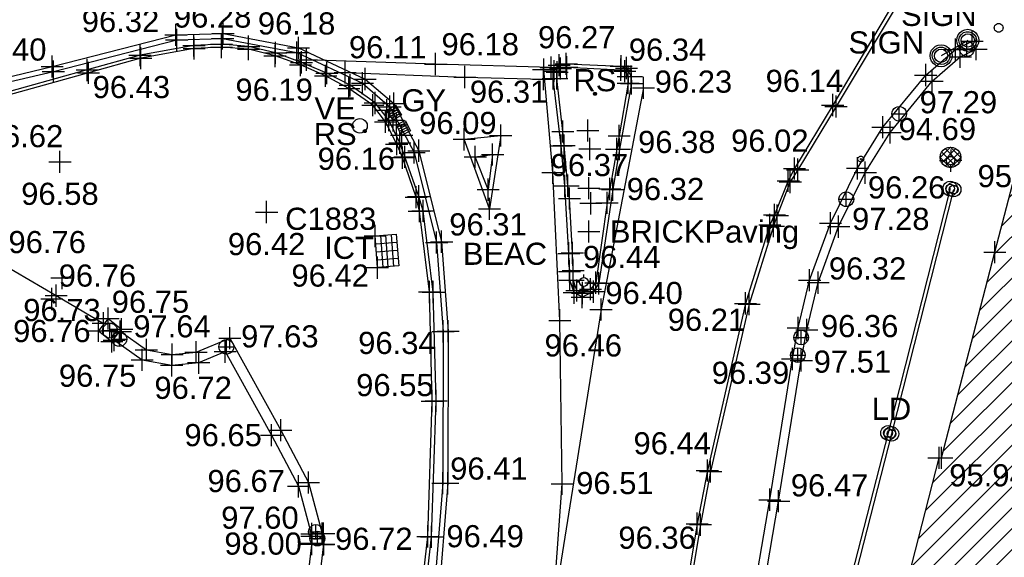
# Model space of a CAD drawing. Header units: metres. Extents: x 610185 to 614128, y 655663 to 660921.
# Tile 30 of 94: x 612695 to 612729, y 658208 to 658226. Entities that reach past the tile are written whole.
import ezdxf
from ezdxf.enums import TextEntityAlignment as Align

# ---------------------------------------------------------------- set-up
doc = ezdxf.new("R2010")
doc.units = ezdxf.units.M
doc.header["$MEASUREMENT"] = 0
doc.linetypes.add('DASHED', pattern=[19.05, 12.7, -6.35])
for name, color, linetype in [('3D_BUILDING_ELEVATION', 7, 'Continuous'), ('3D_BUILDING_LINE', 7, 'Continuous'), ('3D_BUILDING_SYMBOL', 7, 'Continuous'), ('3D_WALL_ELEVATION', 7, 'Continuous'), ('3D_WALL_LINE', 7, 'Continuous'), ('3D_WALL_SYMBOL', 7, 'Continuous'), ('BEACON_CODE', 7, 'Continuous'), ('BEACON_SYMBOL', 7, 'Continuous'), ('BOLLARD_SYMBOL', 171, 'Continuous'), ('BUILDING_HATCH', 252, 'Continuous'), ('COVER_TELECOM_CODE', 142, 'Continuous'), ('COVER_TELECOM_ELEVATION', 255, 'Continuous'), ('COVER_TELECOM_SYMBOL', 142, 'Continuous'), ('DETAIL_DES', 250, 'Continuous'), ('GULLY_CODE', 132, 'Continuous'), ('GULLY_SYMBOL', 132, 'Continuous'), ('HELP_POINT', 250, 'Continuous'), ('ID_ICT', 255, 'Continuous'), ('INVERT_LEVEL_ELEVATION', 132, 'Continuous'), ('INVERT_LEVEL_SYMBOL', 132, 'Continuous'), ('KERB_BOTTOM_ELEVATION', 7, 'Continuous'), ('KERB_BOTTOM_LINE', 7, 'Continuous'), ('KERB_BOTTOM_SYMBOL', 7, 'Continuous'), ('KERB_TOP_ELEVATION', 252, 'Continuous'), ('KERB_TOP_LINE', 252, 'Continuous'), ('KERB_TOP_SYMBOL', 252, 'Continuous'), ('LAMP_STANDARD_SYMBOL', 19, 'Continuous'), ('LD_CODE', 15, 'Continuous'), ('LD_LINE', 15, 'Continuous'), ('LD_SYMBOL', 15, 'Continuous'), ('MANHOLE_CIRCULAR_ELEVATION', 151, 'Continuous'), ('MANHOLE_CIRCULAR_SYMBOL', 151, 'Continuous'), ('METAL_SPOTHEIGHT_ELEVATION', 250, 'Continuous'), ('METAL_SPOTHEIGHT_SYMBOL', 250, 'Continuous'), ('ROAD_SIGN_CODE', 32, 'Continuous'), ('ROAD_SIGN_SYMBOL', 32, 'Continuous'), ('SIGN_CODE', 251, 'Continuous'), ('SIGN_LINE', 251, 'Continuous'), ('SIGN_SYMBOL', 251, 'Continuous'), ('SURFACE_CHANGE_ELEVATION', 42, 'Continuous'), ('SURFACE_CHANGE_LINE', 42, 'Continuous'), ('SURFACE_CHANGE_SYMBOL', 42, 'Continuous'), ('TOP_OF_WALL_ELEVATION', 211, 'Continuous'), ('VALVE_CODE', 142, 'Continuous'), ('VALVE_SYMBOL', 142, 'Continuous'), ('WALL_TOP_SYMBOL', 211, 'Continuous'), ('WHITE_LINE_DASHED_LINE', 254, 'DASHED'), ('WHITE_LINE_DASHED_SYMBOL', 254, 'Continuous'), ('WHITE_LINE_SOLID_ELEVATION', 254, 'Continuous'), ('WHITE_LINE_SOLID_LINE', 254, 'Continuous'), ('WHITE_LINE_SOLID_SYMBOL', 254, 'Continuous'), ('YELLOW_LINE_SOLID_ELEVATION', 41, 'Continuous'), ('YELLOW_LINE_SOLID_LINE', 41, 'Continuous'), ('YELLOW_LINE_SOLID_SYMBOL', 41, 'Continuous')]:
    doc.layers.add(name, color=color, linetype=linetype)
doc.styles.add('REGULAR', font='swissl.ttf')

# ---------------------------------------------------------------- blocks, each defined once
blk = doc.blocks.new('S061')
at = {"color": 0, "linetype": 'Continuous'}
for p, q in [((0, -0.5), (0, 0.5)), ((-0.5, 0), (0.5, 0))]:
    blk.add_line(p, q, dxfattribs=at)
blk = doc.blocks.new('023')
at = {"color": 0}
for p, q in [((-0.5, -0.5), (-0.5, 0.5)), ((-0.5, 0.5), (0.5, 0.5)), ((-0.5, 0.3), (0.5, 0.3)), ((-0.5, 0.1), (0.5, 0.1)), ((0.5, 0.5), (0.5, -0.5)), ((-0.5, -0.1), (0.5, -0.1)), ((-0.5, -0.3), (0.5, -0.3)), ((0.5, -0.5), (-0.5, -0.5))]:
    blk.add_line(p, q, dxfattribs=at)
blk = doc.blocks.new('024')
at = {"color": 0}
for p, q in [((-0.5, -0.5), (-0.5, 0.5)), ((-0.5, 0.5), (0.5, 0.5)), ((-0.25, 0.5), (-0.25, -0.5)), ((0, -0.5), (0, 0.5)), ((0.25, 0.5), (0.25, -0.5)), ((0.5, 0.5), (0.5, -0.5)), ((-0.5, 0.25), (0.5, 0.25)), ((-0.5, 0), (0.5, 0)), ((-0.5, -0.25), (0.5, -0.25)), ((0.5, -0.5), (-0.5, -0.5))]:
    blk.add_line(p, q, dxfattribs=at)
blk = doc.blocks.new('042')
at = {"color": 0, "linetype": 'Continuous'}
for p, q in [((-0.5, 0), (-0.48, 0.13)), ((-0.48, -0.13), (-0.5, 0)), ((-0.5, 0), (0.5, 0)), ((-0.48, 0.13), (-0.43, 0.25)), ((-0.43, 0.25), (-0.35, 0.35)), ((-0.35, 0.35), (-0.25, 0.43)), ((-0.25, 0.43), (-0.13, 0.48)), ((-0.13, 0.48), (0, 0.5)), ((0, 0.5), (0.13, 0.48)), ((0, -0.5), (0, 0.5)), ((0.13, 0.48), (0.25, 0.43)), ((0.25, 0.43), (0.35, 0.35)), ((0.35, 0.35), (0.43, 0.25)), ((0.43, 0.25), (0.48, 0.13)), ((0.48, 0.13), (0.5, 0)), ((0.5, 0), (0.48, -0.13)), ((-0.43, -0.25), (-0.48, -0.13)), ((-0.35, -0.35), (-0.43, -0.25)), ((-0.25, -0.43), (-0.35, -0.35)), ((-0.13, -0.48), (-0.25, -0.43)), ((0, -0.5), (-0.13, -0.48)), ((0.13, -0.48), (0, -0.5)), ((0.25, -0.43), (0.13, -0.48)), ((0.35, -0.35), (0.25, -0.43)), ((0.43, -0.25), (0.35, -0.35)), ((0.48, -0.13), (0.43, -0.25))]:
    blk.add_line(p, q, dxfattribs=at)
blk = doc.blocks.new('S028')
at = {"color": 0, "linetype": 'Continuous'}
for p, q in [((-0.5, 0), (-0.48, 0.13)), ((-0.48, -0.13), (-0.5, 0)), ((-0.48, 0.13), (-0.43, 0.25)), ((-0.43, 0.25), (-0.35, 0.35)), ((-0.35, 0.35), (-0.25, 0.43)), ((-0.25, 0.43), (-0.13, 0.48)), ((-0.13, 0.48), (0, 0.5)), ((0, 0.5), (0.13, 0.48)), ((0.13, 0.48), (0.25, 0.43)), ((0.25, 0.43), (0.35, 0.35)), ((0.35, 0.35), (0.43, 0.25)), ((0.43, 0.25), (0.48, 0.13)), ((0.48, 0.13), (0.5, 0)), ((0.5, 0), (0.48, -0.13)), ((-0.43, -0.25), (-0.48, -0.13)), ((-0.35, -0.35), (-0.43, -0.25)), ((-0.25, -0.43), (-0.35, -0.35)), ((-0.13, -0.48), (-0.25, -0.43)), ((0, -0.5), (-0.13, -0.48)), ((0.13, -0.48), (0, -0.5)), ((0.25, -0.43), (0.13, -0.48)), ((0.35, -0.35), (0.25, -0.43)), ((0.43, -0.25), (0.35, -0.35)), ((0.48, -0.13), (0.43, -0.25))]:
    blk.add_line(p, q, dxfattribs=at)
blk = doc.blocks.new('093')
at = {"color": 0}
for p, q in [((-0.5, 0), (0, 0.5)), ((-0.25, 0.43), (-0.13, 0.48)), ((-0.13, 0.48), (0, 0.5)), ((0, 0.5), (0.13, 0.48)), ((0, 0.5), (0.5, 0)), ((0.13, 0.48), (0.25, 0.43)), ((-0.5, 0), (-0.48, 0.13)), ((-0.48, -0.13), (-0.5, 0)), ((0, -0.5), (-0.5, 0)), ((-0.48, 0.13), (-0.43, 0.25)), ((-0.43, 0.25), (-0.35, 0.35)), ((0.26, 0.42), (-0.42, -0.26)), ((-0.42, 0.25), (0.26, -0.42)), ((-0.35, 0.35), (-0.25, 0.43)), ((0.42, -0.26), (-0.26, 0.42)), ((-0.26, -0.42), (0.43, 0.25)), ((0.5, 0), (0, -0.5)), ((0.25, 0.43), (0.35, 0.35)), ((0.35, 0.35), (0.43, 0.25)), ((0.43, 0.25), (0.48, 0.13)), ((0.48, 0.13), (0.5, 0)), ((0.5, 0), (0.48, -0.13)), ((-0.43, -0.25), (-0.48, -0.13)), ((-0.35, -0.35), (-0.43, -0.25)), ((-0.25, -0.43), (-0.35, -0.35)), ((-0.13, -0.48), (-0.25, -0.43)), ((0.25, -0.43), (0.13, -0.48)), ((0.35, -0.35), (0.25, -0.43)), ((0.43, -0.25), (0.35, -0.35)), ((0.48, -0.13), (0.43, -0.25)), ((0, -0.5), (-0.13, -0.48)), ((0.13, -0.48), (0, -0.5))]:
    blk.add_line(p, q, dxfattribs=at)
blk = doc.blocks.new('S031')
at = {"color": 0}
for p, q in [((-0.5, 0), (-0.48, 0.13)), ((-0.48, -0.13), (-0.5, 0)), ((-0.48, 0.13), (-0.43, 0.25)), ((-0.43, 0.25), (-0.35, 0.35)), ((-0.35, 0.35), (-0.25, 0.43)), ((-0.3, 0), (-0.28, 0.11)), ((-0.28, -0.11), (-0.3, 0)), ((-0.28, 0.11), (-0.21, 0.21)), ((-0.25, 0.43), (-0.13, 0.48)), ((-0.21, 0.21), (-0.11, 0.28)), ((-0.13, 0.48), (0, 0.5)), ((-0.11, 0.28), (0, 0.3)), ((0, 0.5), (0.13, 0.48)), ((0, 0.3), (0.11, 0.28)), ((0.11, 0.28), (0.21, 0.21)), ((0.13, 0.48), (0.25, 0.43)), ((0.21, 0.21), (0.28, 0.11)), ((0.25, 0.43), (0.35, 0.35)), ((0.28, 0.11), (0.3, 0)), ((0.3, 0), (0.28, -0.11)), ((0.35, 0.35), (0.43, 0.25)), ((0.43, 0.25), (0.48, 0.13)), ((0.48, 0.13), (0.5, 0)), ((0.5, 0), (0.48, -0.13)), ((-0.43, -0.25), (-0.48, -0.13)), ((-0.35, -0.35), (-0.43, -0.25)), ((-0.25, -0.43), (-0.35, -0.35)), ((-0.21, -0.21), (-0.28, -0.11)), ((-0.13, -0.48), (-0.25, -0.43)), ((-0.11, -0.28), (-0.21, -0.21)), ((0, -0.5), (-0.13, -0.48)), ((0, -0.3), (-0.11, -0.28)), ((0.11, -0.28), (0, -0.3)), ((0.13, -0.48), (0, -0.5)), ((0.21, -0.21), (0.11, -0.28)), ((0.25, -0.43), (0.13, -0.48)), ((0.28, -0.11), (0.21, -0.21)), ((0.35, -0.35), (0.25, -0.43)), ((0.43, -0.25), (0.35, -0.35)), ((0.48, -0.13), (0.43, -0.25))]:
    blk.add_line(p, q, dxfattribs=at)
blk = doc.blocks.new('044')
at = {"color": 0, "linetype": 'Continuous'}
for p, q in [((-0.25, 0.43), (-0.13, 0.48)), ((-0.13, 0.48), (0, 0.5)), ((0, 0.5), (0.13, 0.48)), ((0.13, 0.48), (0.25, 0.43)), ((-0.5, 0), (-0.48, 0.13)), ((-0.48, -0.13), (-0.5, 0)), ((-0.48, 0.13), (-0.43, 0.25)), ((-0.43, 0.25), (-0.35, 0.35)), ((-0.4, 0.03), (-0.37, 0.16)), ((-0.39, -0.1), (-0.4, 0.03)), ((-0.37, 0.16), (-0.29, 0.27)), ((-0.35, 0.35), (-0.25, 0.43)), ((-0.3, 0), (-0.28, 0.11)), ((-0.28, -0.11), (-0.3, 0)), ((-0.29, 0.27), (-0.19, 0.35)), ((-0.28, 0.11), (-0.21, 0.21)), ((-0.21, 0.21), (-0.11, 0.28)), ((-0.19, 0.35), (-0.07, 0.39)), ((-0.11, 0.28), (0, 0.3)), ((-0.07, 0.39), (0.07, 0.39)), ((0, 0.3), (0.11, 0.28)), ((0.07, 0.39), (0.19, 0.35)), ((0.11, 0.28), (0.21, 0.21)), ((0.19, 0.35), (0.29, 0.27)), ((0.21, 0.21), (0.28, 0.11)), ((0.25, 0.43), (0.35, 0.35)), ((0.28, 0.11), (0.3, 0)), ((0.3, 0), (0.28, -0.11)), ((0.29, 0.27), (0.37, 0.16)), ((0.35, 0.35), (0.43, 0.25)), ((0.37, 0.16), (0.4, 0.03)), ((0.4, 0.03), (0.39, -0.1)), ((0.43, 0.25), (0.48, 0.13)), ((0.48, 0.13), (0.5, 0)), ((0.5, 0), (0.48, -0.13)), ((-0.43, -0.25), (-0.48, -0.13)), ((-0.35, -0.35), (-0.43, -0.25)), ((-0.33, -0.22), (-0.39, -0.1)), ((-0.25, -0.43), (-0.35, -0.35)), ((-0.25, -0.32), (-0.33, -0.22)), ((-0.21, -0.21), (-0.28, -0.11)), ((-0.13, -0.38), (-0.25, -0.32)), ((-0.13, -0.48), (-0.25, -0.43)), ((-0.11, -0.28), (-0.21, -0.21)), ((0, -0.4), (-0.13, -0.38)), ((0, -0.3), (-0.11, -0.28)), ((0.11, -0.28), (0, -0.3)), ((0.13, -0.38), (0, -0.4)), ((0.21, -0.21), (0.11, -0.28)), ((0.25, -0.32), (0.13, -0.38)), ((0.25, -0.43), (0.13, -0.48)), ((0.28, -0.11), (0.21, -0.21)), ((0.33, -0.22), (0.25, -0.32)), ((0.35, -0.35), (0.25, -0.43)), ((0.39, -0.1), (0.33, -0.22)), ((0.43, -0.25), (0.35, -0.35)), ((0.48, -0.13), (0.43, -0.25)), ((0, -0.5), (-0.13, -0.48)), ((0.13, -0.48), (0, -0.5))]:
    blk.add_line(p, q, dxfattribs=at)
blk = doc.blocks.new('046')
at = {"color": 0}
for p, q in [((-0.5, 0), (-0.48, 0.13)), ((-0.48, -0.13), (-0.5, 0)), ((-0.48, 0.13), (-0.43, 0.25)), ((-0.43, 0.25), (-0.35, 0.35)), ((-0.35, 0.35), (-0.25, 0.43)), ((-0.25, 0.43), (-0.13, 0.48)), ((-0.13, 0.48), (0, 0.5)), ((-0.08, 0), (0.06, 0.06)), ((-0.08, 0), (-0.07, 0.03)), ((-0.07, -0.03), (-0.08, 0)), ((0.08, 0), (-0.08, 0)), ((0.06, -0.06), (-0.08, 0)), ((-0.07, 0.03), (-0.06, 0.06)), ((0, 0.08), (-0.06, -0.06)), ((-0.06, 0.06), (-0.03, 0.07)), ((0, -0.08), (-0.06, 0.06)), ((-0.06, 0.06), (0.06, 0.06)), ((-0.06, -0.06), (-0.06, 0.06)), ((-0.06, 0.06), (0.08, 0)), ((0.08, 0), (-0.06, -0.06)), ((-0.03, 0.07), (0, 0.08)), ((0, 0.5), (0.13, 0.48)), ((0, 0.08), (0.03, 0.07)), ((0, -0.08), (0, 0.08)), ((0.06, -0.06), (0, 0.08)), ((0.06, 0.06), (0, -0.08)), ((0.03, 0.07), (0.06, 0.06)), ((0.06, 0.06), (0.07, 0.03)), ((0.06, 0.06), (0.06, -0.06)), ((0.07, 0.03), (0.08, 0)), ((0.08, 0), (0.07, -0.03)), ((0.13, 0.48), (0.25, 0.43)), ((0.25, 0.43), (0.35, 0.35)), ((0.35, 0.35), (0.43, 0.25)), ((0.43, 0.25), (0.48, 0.13)), ((0.48, 0.13), (0.5, 0)), ((0.5, 0), (0.48, -0.13)), ((-0.43, -0.25), (-0.48, -0.13)), ((-0.35, -0.35), (-0.43, -0.25)), ((-0.25, -0.43), (-0.35, -0.35)), ((-0.13, -0.48), (-0.25, -0.43)), ((0, -0.5), (-0.13, -0.48)), ((-0.06, -0.06), (-0.07, -0.03)), ((-0.03, -0.07), (-0.06, -0.06)), ((-0.06, -0.06), (0.06, -0.06)), ((0, -0.08), (-0.03, -0.07)), ((0.03, -0.07), (0, -0.08)), ((0.13, -0.48), (0, -0.5)), ((0.06, -0.06), (0.03, -0.07)), ((0.07, -0.03), (0.06, -0.06)), ((0.25, -0.43), (0.13, -0.48)), ((0.35, -0.35), (0.25, -0.43)), ((0.43, -0.25), (0.35, -0.35)), ((0.48, -0.13), (0.43, -0.25))]:
    blk.add_line(p, q, dxfattribs=at)
blk = doc.blocks.new('051')
at = {"color": 0, "linetype": 'Continuous'}
for p, q in [((-0.5, -0.02), (-0.5, 0.02)), ((-0.5, 0.02), (-0.3, 0.02)), ((-0.5, 0), (-0.3, 0)), ((-0.3, 0), (-0.28, 0.11)), ((-0.28, -0.11), (-0.3, 0)), ((-0.28, 0.11), (-0.21, 0.21)), ((-0.21, 0.21), (-0.11, 0.28)), ((-0.11, 0.28), (0, 0.3)), ((0, 0.3), (0, 0.5)), ((0, 0.3), (0.11, 0.28)), ((0.11, 0.28), (0.21, 0.21)), ((0.21, 0.21), (0.28, 0.11)), ((0.28, 0.11), (0.3, 0)), ((0.3, 0), (0.28, -0.11)), ((0.5, 0.02), (0.3, 0.02)), ((0.5, 0), (0.3, 0)), ((-0.3, -0.02), (-0.5, -0.02)), ((-0.21, -0.21), (-0.28, -0.11)), ((-0.11, -0.28), (-0.21, -0.21)), ((0, -0.3), (-0.11, -0.28)), ((0.11, -0.28), (0, -0.3)), ((0, -0.5), (0, -0.3)), ((0.21, -0.21), (0.11, -0.28)), ((0.28, -0.11), (0.21, -0.21)), ((0.3, -0.02), (0.5, -0.02))]:
    blk.add_line(p, q, dxfattribs=at)
blk = doc.blocks.new('S066')
at = {"color": 0, "linetype": 'Continuous'}
for p, q in [((0, 0.5), (0, 0.19)), ((-0.5, 0), (-0.19, 0)), ((-0.19, 0), (-0.18, 0.06)), ((-0.17, -0.08), (-0.19, 0)), ((-0.18, 0.06), (-0.16, 0.1)), ((-0.16, 0.1), (-0.13, 0.13)), ((-0.13, 0.13), (-0.1, 0.16)), ((-0.1, 0.16), (-0.06, 0.18)), ((-0.06, 0.18), (0, 0.19)), ((0, 0.19), (0.06, 0.18)), ((0.06, 0.18), (0.1, 0.16)), ((0.1, 0.16), (0.13, 0.13)), ((0.13, 0.13), (0.16, 0.1)), ((0.16, 0.1), (0.18, 0.06)), ((0.18, 0.06), (0.19, 0)), ((0.19, 0), (0.18, -0.04)), ((0.5, 0), (0.19, 0)), ((-0.16, -0.1), (-0.17, -0.08)), ((-0.13, -0.13), (-0.16, -0.1)), ((-0.1, -0.16), (-0.13, -0.13)), ((-0.06, -0.18), (-0.1, -0.16)), ((-0.02, -0.19), (-0.06, -0.18)), ((0, -0.19), (-0.02, -0.19)), ((0.06, -0.18), (0, -0.19)), ((0, -0.5), (0, -0.19)), ((0.1, -0.16), (0.06, -0.18)), ((0.13, -0.13), (0.1, -0.16)), ((0.16, -0.1), (0.13, -0.13)), ((0.18, -0.04), (0.16, -0.1))]:
    blk.add_line(p, q, dxfattribs=at)

msp = doc.modelspace()

# ---------------------------------------------------------------- hatches: boundary and pattern name
at = {"layer": 'BUILDING_HATCH'}
h = msp.add_hatch(dxfattribs=at)
h.set_pattern_fill('ANSI31', color=256, scale=4)
h.paths.add_polyline_path([(612754.286, 658248.852), (612748.44, 658248.472), (612746.265, 658248.321), (612746.392, 658245.998), (612746.572, 658246.008), (612746.847, 658240.408), (612747.127, 658235.735), (612745.562, 658233.979), (612739.054, 658226.879), (612730.446, 658226.253), (612726.471, 658210.94), (612726.383, 658210.945), (612720.388, 658187.088), (612722.433, 658186.531), (612722.816, 658180.012), (612723.521, 658168.558), (612724.325, 658168.595), (612733.84, 658168.741), (612732.001, 658179.85), (612732.66, 658192.929), (612733.508, 658205.066), (612737.937, 658218.068), (612747.165, 658224.278), (612755.518, 658236.036)])
h.paths.add_polyline_path([(612723.543, 658169.09), (612728.323, 658169.09), (612728.323, 658170.215), (612723.543, 658170.215)], flags=24)
h.paths.add_polyline_path([(612724.549, 658168.078), (612727.421, 658168.078), (612727.421, 658169.203), (612724.549, 658169.203)], flags=9)
h.paths.add_polyline_path([(612724.997, 658173.902), (612739.171, 658173.902), (612739.171, 658175.425), (612724.997, 658175.425)], flags=24)
h.paths.add_polyline_path([(612723.089, 658182.582), (612737.264, 658182.582), (612737.264, 658184.105), (612723.089, 658184.105)], flags=24)
h.paths.add_polyline_path([(612723.339, 658180.514), (612726.211, 658180.514), (612726.211, 658181.639), (612723.339, 658181.639)], flags=24)
h.paths.add_polyline_path([(612723.182, 658178.757), (612729.711, 658178.757), (612729.711, 658180.244), (612723.182, 658180.244)], flags=24)
h.paths.add_polyline_path([(612723.229, 658178.144), (612727.012, 658178.144), (612727.012, 658179.289), (612723.229, 658179.289)], flags=24)
h.paths.add_polyline_path([(612721.203, 658181.58), (612724.075, 658181.58), (612724.075, 658182.707), (612721.203, 658182.707)], flags=25)
h.paths.add_polyline_path([(612720.914, 658187.58), (612723.786, 658187.58), (612723.786, 658188.705), (612720.914, 658188.705)], flags=24)
h.paths.add_polyline_path([(612722.955, 658187.032), (612725.828, 658187.032), (612725.828, 658188.157), (612722.955, 658188.157)], flags=24)
h.paths.add_polyline_path([(612720.911, 658187.59), (612723.783, 658187.59), (612723.783, 658188.715), (612720.911, 658188.715)], flags=24)
h.paths.add_polyline_path([(612722.558, 658193.216), (612727.338, 658193.216), (612727.338, 658194.341), (612722.558, 658194.341)], flags=24)
h.paths.add_polyline_path([(612722.558, 658192.11), (612725.985, 658192.11), (612725.985, 658193.235), (612722.558, 658193.235)], flags=24)
h.paths.add_polyline_path([(612722.801, 658195.043), (612725.674, 658195.043), (612725.674, 658196.168), (612722.801, 658196.168)], flags=24)
h.paths.add_polyline_path([(612723.804, 658199.325), (612726.676, 658199.325), (612726.676, 658200.45), (612723.804, 658200.45)], flags=24)
h.paths.add_polyline_path([(612726.541, 658209.768), (612729.414, 658209.768), (612729.414, 658210.893), (612726.541, 658210.893)], flags=24)
h.paths.add_polyline_path([(612729.376, 658218.826), (612740.759, 658218.826), (612740.759, 658220.349), (612729.376, 658220.349)], flags=24)
h.paths.add_polyline_path([(612728.489, 658217.406), (612731.361, 658217.406), (612731.361, 658218.531), (612728.489, 658218.531)], flags=24)
h.paths.add_polyline_path([(612738.443, 658225.301), (612743.223, 658225.301), (612743.223, 658226.426), (612738.443, 658226.426)], flags=24)
h.paths.add_polyline_path([(612738.443, 658224.195), (612741.87, 658224.195), (612741.87, 658225.32), (612738.443, 658225.32)], flags=24)
h.paths.add_polyline_path([(612739.647, 658226.487), (612742.519, 658226.487), (612742.519, 658227.613), (612739.647, 658227.613)], flags=24)
h.paths.add_polyline_path([(612735.298, 658224.805), (612738.725, 658224.805), (612738.725, 658225.93), (612735.298, 658225.93)], flags=24)
h.paths.add_polyline_path([(612730.306, 658224.946), (612735.086, 658224.946), (612735.086, 658226.071), (612730.306, 658226.071)], flags=24)
h.paths.add_polyline_path([(612730.306, 658223.84), (612733.734, 658223.84), (612733.734, 658224.965), (612730.306, 658224.965)], flags=24)
h.paths.add_polyline_path([(612742.544, 658229.615), (612745.417, 658229.615), (612745.417, 658230.741), (612742.544, 658230.741)], flags=24)
h.paths.add_polyline_path([(612745.697, 658232.425), (612747.207, 658232.425), (612747.207, 658233.55), (612745.697, 658233.55)], flags=24)
h.paths.add_polyline_path([(612745.711, 658231.333), (612748.584, 658231.333), (612748.584, 658232.459), (612745.711, 658232.459)], flags=24)
h.paths.add_polyline_path([(612737.744, 658233.31), (612753.324, 658233.31), (612753.324, 658234.833), (612737.744, 658234.833)], flags=25)
h.paths.add_polyline_path([(612746.084, 658234.48), (612748.957, 658234.48), (612748.957, 658235.607), (612746.084, 658235.607)], flags=24)
h.paths.add_polyline_path([(612747.649, 658236.237), (612750.522, 658236.237), (612750.522, 658237.363), (612747.649, 658237.363)], flags=24)
h.paths.add_polyline_path([(612750.412, 658237.69), (612753.84, 658237.69), (612753.84, 658238.815), (612750.412, 658238.815)], flags=24)
h.paths.add_polyline_path([(612747.369, 658240.91), (612750.242, 658240.91), (612750.242, 658242.036), (612747.369, 658242.036)], flags=24)
h.paths.add_polyline_path([(612742.222, 658244.522), (612749.669, 658244.522), (612749.669, 658246.009), (612742.222, 658246.009)], flags=25)
h.paths.add_polyline_path([(612746.838, 658245.615), (612749.711, 658245.615), (612749.711, 658246.74), (612746.838, 658246.74)], flags=24)
h.paths.add_polyline_path([(612746.417, 658247.202), (612749.289, 658247.202), (612749.289, 658248.327), (612746.417, 658248.327)], flags=24)

# ---------------------------------------------------------------- linework, layer by layer
at = {"layer": '3D_BUILDING_LINE'}
msp.add_polyline3d([(612720.388, 658187.088, 95.907), (612722.279, 658194.541, 95.913), (612723.282, 658198.823, 95.909), (612726.383, 658210.945, 95.924), (612726.471, 658210.94, 95.937), (612728.269, 658217.912, 95.903), (612730.446, 658226.253, 96.006), (612738.294, 658226.731, 96.021), (612738.312, 658226.833, 96.016), (612739.054, 658226.879, 96.029), (612745.562, 658233.979, 96.037)], dxfattribs=at)
at = {"layer": '3D_WALL_LINE'}
for p, q in [((612698.262, 658215.66, 96.749), (612697.932, 658215.246, 96.749)), ((612698.262, 658215.66, 96.749), (612698.717, 658215.297, 96.756)), ((612698.387, 658214.883, 96.756), (612698.717, 658215.297, 96.756)), ((612697.932, 658215.246, 96.749), (612698.387, 658214.883, 96.756)), ((612705.154, 658208.372, 96.693), (612705.554, 658208.377, 96.693)), ((612705.154, 658208.372, 96.693), (612705.159, 658208.016, 96.702)), ((612705.554, 658208.377, 96.693), (612705.559, 658208.022, 96.702)), ((612705.159, 658208.016, 96.702), (612705.559, 658208.022, 96.702))]:
    msp.add_line(p, q, dxfattribs=at)
for points in [[(612716.181, 658179.692, 96.885), (612717.678, 658189.97, 96.795), (612718.8, 658197.844, 96.681), (612719.195, 658200.839, 96.607), (612719.282, 658201.484, 96.602), (612720.657, 658209.524, 96.475), (612721.424, 658214.293, 96.385), (612721.617, 658215.343, 96.364), (612722.002, 658216.963, 96.324), (612722.707, 658218.892, 96.258), (612723.624, 658220.749, 96.22), (612724.485, 658222.142, 96.189), (612725.931, 658223.909, 96.13), (612726.936, 658224.776, 96.11), (612727.503, 658225.055, 96.068)], [(612716.478, 658179.649, 96.885), (612717.975, 658189.927, 96.795), (612719.097, 658197.803, 96.681), (612719.493, 658200.799, 96.607), (612719.579, 658201.439, 96.602), (612720.953, 658209.474, 96.475), (612721.72, 658214.242, 96.385), (612721.91, 658215.281, 96.364), (612722.29, 658216.877, 96.324), (612722.983, 658218.774, 96.258), (612723.886, 658220.603, 96.22), (612724.73, 658221.967, 96.189), (612726.147, 658223.699, 96.13), (612727.103, 658224.524, 96.11), (612727.635, 658224.785, 96.068)], [(612698.44, 658214.949, 96.76), (612699.412, 658214.264, 96.752), (612700.413, 658214.078, 96.719), (612701.325, 658214.167, 96.689), (612702.219, 658214.539, 96.63), (612703.788, 658211.709, 96.65), (612704.701, 658209.978, 96.67), (612705.155, 658208.289, 96.691)], [(612698.664, 658215.231, 96.76), (612699.555, 658214.603, 96.752), (612700.429, 658214.441, 96.719), (612701.236, 658214.52, 96.689), (612702.378, 658214.994, 96.63), (612704.104, 658211.88, 96.65), (612705.038, 658210.11, 96.67), (612705.504, 658208.377, 96.691)], [(612705.158, 658208.091, 96.714), (612704.97, 658206.558, 96.747), (612704.455, 658203.058, 96.845), (612703.494, 658196.64, 96.916)], [(612705.552, 658208.022, 96.715), (612705.366, 658206.504, 96.747), (612704.851, 658202.999, 96.845), (612703.89, 658196.581, 96.916)]]:
    msp.add_polyline3d(points, dxfattribs=at)
at = {"layer": 'KERB_BOTTOM_LINE'}
for points in [[(612733.476, 658238.027, 95.927), (612731.473, 658236.029, 95.917), (612729.778, 658234.008, 95.956), (612728.694, 658232.563, 95.961), (612727.473, 658230.662, 95.931), (612724.945, 658226.524, 95.921), (612722.783, 658222.892, 95.96), (612721.492, 658220.746, 96.022), (612721.279, 658220.33, 96.016), (612720.812, 658219.174, 96.062), (612720.656, 658218.838, 96.078), (612719.834, 658216.176, 96.211), (612718.541, 658210.512, 96.35), (612718.199, 658208.711, 96.365), (612716.581, 658198.984, 96.513), (612715.263, 658189.699, 96.666), (612713.823, 658179.874, 96.782)], [(612705.772, 658183.991, 96.916), (612706.725, 658190.429, 96.811), (612707.636, 658196.624, 96.708), (612707.763, 658197.5, 96.686), (612708.748, 658204.202, 96.571), (612709.21, 658208.269, 96.492), (612709.36, 658212.874, 96.37), (612709.266, 658216.559, 96.318), (612708.919, 658219.31, 96.239), (612708.771, 658219.8, 96.198), (612708.302, 658221.14, 96.135), (612708.133, 658221.617, 96.104), (612707.76, 658222.378, 96.077), (612707.298, 658222.962, 96.095), (612706.449, 658223.56, 96.1), (612705.66, 658223.971, 96.114), (612704.804, 658224.338, 96.157), (612703.928, 658224.658, 96.209), (612703.014, 658224.876, 96.245), (612702.098, 658224.951, 96.27), (612701.164, 658224.913, 96.306), (612699.34, 658224.58, 96.348), (612697.553, 658224.08, 96.377), (612691.249, 658222.327, 96.498)], [(612713.852, 658217.869, 96.44), (612713.721, 658220.152, 96.381), (612713.589, 658221.514, 96.352), (612713.322, 658223.795, 96.307), (612713.355, 658224.037, 96.306), (612713.525, 658224.243, 96.284), (612713.766, 658224.291, 96.266), (612715.624, 658224.205, 96.219), (612715.806, 658224.147, 96.217), (612715.967, 658223.856, 96.22), (612715.976, 658223.621, 96.233), (612715.569, 658221.398, 96.292), (612715.338, 658220.028, 96.309), (612714.865, 658216.854, 96.378), (612714.684, 658216.573, 96.396), (612714.305, 658216.388, 96.429), (612714.033, 658216.538, 96.437), (612713.891, 658216.959, 96.455), (612713.873, 658217.259, 96.444), (612713.852, 658217.869, 96.44)]]:
    msp.add_polyline3d(points, dxfattribs=at)
at = {"layer": 'KERB_TOP_LINE'}
for points in [[(612733.535, 658237.901, 96.032), (612731.564, 658235.937, 96.072), (612729.869, 658233.919, 96.097), (612728.812, 658232.489, 96.083), (612727.594, 658230.59, 96.063), (612725.068, 658226.469, 96.056), (612722.896, 658222.843, 96.143), (612721.599, 658220.703, 96.218), (612721.349, 658220.287, 96.045), (612720.908, 658219.151, 96.079), (612720.78, 658218.789, 96.212), (612719.957, 658216.147, 96.336), (612718.653, 658210.482, 96.435), (612718.307, 658208.681, 96.464), (612716.694, 658198.977, 96.608), (612715.359, 658189.658, 96.735), (612713.933, 658179.851, 96.794)], [(612706.473, 658190.468, 96.862), (612707.385, 658196.654, 96.769), (612707.537, 658196.641, 96.757), (612707.645, 658197.524, 96.876), (612708.621, 658204.223, 96.729), (612709.081, 658208.283, 96.645), (612709.229, 658212.868, 96.553), (612709.14, 658216.561, 96.453), (612708.795, 658219.302, 96.327), (612708.687, 658219.773, 96.208), (612708.222, 658221.112, 96.16), (612708.027, 658221.57, 96.204), (612707.653, 658222.326, 96.212), (612707.216, 658222.889, 96.217), (612706.409, 658223.455, 96.203), (612705.621, 658223.884, 96.151), (612704.77, 658224.249, 96.19), (612703.91, 658224.554, 96.241), (612703.012, 658224.789, 96.28), (612702.099, 658224.856, 96.299), (612701.172, 658224.805, 96.325), (612699.367, 658224.477, 96.387), (612697.593, 658223.982, 96.427), (612691.454, 658222.276, 96.545)], [(612713.972, 658217.884, 96.552), (612713.877, 658219.726, 96.524), (612713.822, 658220.16, 96.425), (612713.692, 658221.523, 96.379), (612713.652, 658221.993, 96.458), (612713.445, 658223.793, 96.421), (612713.46, 658224.003, 96.411), (612713.571, 658224.131, 96.417), (612713.781, 658224.174, 96.42), (612715.61, 658224.09, 96.326), (612715.748, 658224.04, 96.327), (612715.862, 658223.858, 96.333), (612715.861, 658223.636, 96.339), (612715.556, 658221.848, 96.378), (612715.473, 658221.403, 96.305), (612715.242, 658220.05, 96.323), (612715.145, 658219.579, 96.442), (612714.767, 658216.876, 96.532), (612714.586, 658216.654, 96.559), (612714.32, 658216.525, 96.573), (612714.127, 658216.612, 96.584), (612713.997, 658216.966, 96.575), (612714, 658217.287, 96.566), (612713.972, 658217.884, 96.552)]]:
    msp.add_polyline3d(points, dxfattribs=at)
at = {"layer": 'LD_LINE'}
for points in [[(612726.758, 658220.06, 95.866), (612724.657, 658211.785, 95.865), (612722.511, 658203.406, 95.86), (612720.358, 658194.95, 95.867), (612718.568, 658187.952, 95.836)], [(612726.875, 658220.03, 95.866), (612724.773, 658211.755, 95.865), (612722.627, 658203.377, 95.86), (612720.474, 658194.921, 95.867), (612718.684, 658187.923, 95.836)]]:
    msp.add_polyline3d(points, dxfattribs=at)
at = {"layer": 'SIGN_LINE'}
msp.add_line((612727.355, 658225.083, 96.09), (612726.452, 658224.561, 96.114), dxfattribs=at)
at = {"layer": 'SURFACE_CHANGE_LINE'}
msp.add_polyline3d([(612694.653, 658217.529, 96.764), (612696.5, 658216.437, 96.758), (612698.124, 658215.486, 96.755)], dxfattribs=at)
at = {"layer": 'WHITE_LINE_DASHED_LINE'}
msp.add_polyline3d([(612706.28, 658223.992, 96.123), (612710.334, 658223.841, 96.218), (612712.999, 658223.773, 96.296)], dxfattribs=at)
at = {"layer": 'WHITE_LINE_SOLID_LINE'}
for points in [[(612713.26, 658224.166, 96.306), (612709.345, 658224.281, 96.183), (612704.972, 658224.421, 96.16)], [(612713.349, 658206.169, 96.597), (612713.628, 658210.061, 96.506), (612713.548, 658215.6, 96.463), (612713.313, 658220.604, 96.373), (612713.002, 658224.098, 96.307)], [(612716.378, 658223.476, 96.227), (612714.943, 658215.968, 96.398), (612713.375, 658206.131, 96.592), (612711.944, 658196.665, 96.74), (612710.487, 658187.09, 96.901), (612709.265, 658178.563, 97.025), (612708.416, 658172.946, 97.098)], [(612711.546, 658221.862, 96.273), (612711.169, 658219.374, 96.307), (612710.309, 658221.731, 96.221), (612711.546, 658221.862, 96.273)], [(612711.274, 658221.217, 96.277), (612711.124, 658220.028, 96.296), (612710.688, 658221.14, 96.256), (612711.274, 658221.217, 96.277)]]:
    msp.add_polyline3d(points, dxfattribs=at)
at = {"layer": 'YELLOW_LINE_SOLID_LINE'}
for points in [[(612680.09, 658221.157, 96.657), (612690.145, 658223.578, 96.511), (612691.78, 658223.878, 96.489), (612692.487, 658223.925, 96.493), (612693.23, 658223.755, 96.462), (612693.883, 658223.691, 96.439), (612694.731, 658223.807, 96.417), (612696.367, 658224.195, 96.399), (612700.557, 658225.271, 96.32), (612702.15, 658225.317, 96.276), (612704.704, 658224.83, 96.184), (612706.96, 658223.773, 96.115), (612707.934, 658222.946, 96.085), (612708.778, 658221.347, 96.16), (612709.547, 658218.263, 96.271), (612709.766, 658215.232, 96.341), (612709.76, 658210.08, 96.406), (612709.427, 658205.993, 96.541), (612708.089, 658196.565, 96.703), (612707.158, 658190.336, 96.807), (612706.223, 658183.973, 96.915)], [(612680.129, 658220.992, 96.657), (612690.18, 658223.412, 96.511), (612691.801, 658223.709, 96.489), (612692.473, 658223.753, 96.493), (612693.203, 658223.587, 96.462), (612693.886, 658223.52, 96.439), (612694.762, 658223.639, 96.417), (612696.408, 658224.03, 96.399), (612700.581, 658225.102, 96.32), (612702.136, 658225.147, 96.276), (612704.651, 658224.667, 96.184), (612706.868, 658223.629, 96.115), (612707.799, 658222.837, 96.085), (612708.618, 658221.286, 96.16), (612709.378, 658218.236, 96.271), (612709.596, 658215.226, 96.341), (612709.59, 658210.087, 96.406), (612709.258, 658206.012, 96.541), (612707.921, 658196.59, 96.703), (612706.99, 658190.361, 96.807), (612706.055, 658183.998, 96.915)]]:
    msp.add_polyline3d(points, dxfattribs=at)

# ---------------------------------------------------------------- block references
at = {"layer": '3D_BUILDING_SYMBOL', "xscale": 0.75, "yscale": 0.75, "zscale": 0.75}
for p in [(612728.269, 658217.912, 95.903), (612726.383, 658210.945, 95.924), (612726.471, 658210.94, 95.937)]:
    msp.add_blockref('S061', p, dxfattribs=at)
at = {"layer": '3D_WALL_SYMBOL', "xscale": 0.75, "yscale": 0.75, "zscale": 0.75}
for p in [(612727.503, 658225.055, 96.068), (612726.936, 658224.776, 96.11), (612727.635, 658224.785, 96.068), (612727.103, 658224.524, 96.11), (612725.931, 658223.909, 96.13), (612726.147, 658223.699, 96.13), (612724.485, 658222.142, 96.189), (612724.73, 658221.967, 96.189), (612723.624, 658220.749, 96.22), (612723.886, 658220.603, 96.22), (612722.707, 658218.892, 96.258), (612722.983, 658218.774, 96.258), (612722.002, 658216.963, 96.324), (612722.29, 658216.877, 96.324), (612698.262, 658215.66, 96.749), (612697.932, 658215.246, 96.749), (612698.717, 658215.297, 96.756), (612721.617, 658215.343, 96.364), (612721.91, 658215.281, 96.364), (612698.464, 658214.931, 96.76), (612698.672, 658215.225, 96.76), (612702.378, 658214.994, 96.63), (612698.387, 658214.883, 96.756), (612699.555, 658214.603, 96.752), (612699.412, 658214.264, 96.752), (612700.429, 658214.441, 96.719), (612701.236, 658214.52, 96.689), (612702.219, 658214.539, 96.63), (612721.424, 658214.293, 96.385), (612721.72, 658214.242, 96.385), (612700.413, 658214.078, 96.719), (612701.325, 658214.167, 96.689), (612703.788, 658211.709, 96.65), (612704.104, 658211.88, 96.65), (612704.701, 658209.978, 96.67), (612705.038, 658210.11, 96.67), (612720.657, 658209.524, 96.475), (612720.953, 658209.474, 96.475), (612705.154, 658208.372, 96.693), (612705.155, 658208.288, 96.691), (612705.503, 658208.381, 96.691), (612705.554, 658208.377, 96.693), (612705.153, 658208.054, 96.715), (612705.159, 658208.016, 96.702), (612705.55, 658208.005, 96.715), (612705.559, 658208.022, 96.702)]:
    msp.add_blockref('S061', p, dxfattribs=at)
at = {"layer": 'BEACON_SYMBOL', "xscale": 0.5, "yscale": 0.5, "zscale": 0.5}
msp.add_blockref('051', (612714.36, 658216.901, 96.555), dxfattribs=at)
at = {"layer": 'BOLLARD_SYMBOL', "xscale": 0.3, "yscale": 0.3, "zscale": 0.3}
msp.add_blockref('S028', (612728.401, 658225.507, 96.015), dxfattribs=at)
at = {"layer": 'COVER_TELECOM_SYMBOL', "xscale": 0.72, "yscale": 1.077, "zscale": 0.72, "rotation": 4.399999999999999}
msp.add_blockref('024', (612707.696, 658217.951, 96.421), dxfattribs=at)
at = {"layer": 'GULLY_SYMBOL', "xscale": 0.33, "zscale": 0.33}
for p, yscale, rotation in [((612707.942, 658222.633, 96.082), 0.403, 30.69999999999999), ((612708.252, 658222.118, 96.086), 0.397, 26.9)]:
    msp.add_blockref('023', p, dxfattribs=dict(at, yscale=yscale, rotation=rotation))
at = {"layer": 'HELP_POINT', "xscale": 0.75, "yscale": 0.75, "zscale": 0.75}
for p in [(612707.697, 658222.722, 96.081), (612707.903, 658222.375, 96.084), (612708.015, 658222.221, 96.081), (612708.195, 658221.867, 96.091), (612707.296, 658218.459, 96.395), (612707.379, 658217.386, 96.448)]:
    msp.add_blockref('S061', p, dxfattribs=at)
at = {"layer": 'INVERT_LEVEL_SYMBOL', "xscale": 0.75, "yscale": 0.75, "zscale": 0.75}
msp.add_blockref('S066', (612726.776, 658221.01, 94.689), dxfattribs=at)
at = {"layer": 'KERB_BOTTOM_SYMBOL', "xscale": 0.75, "yscale": 0.75, "zscale": 0.75}
for p in [(612701.164, 658224.913, 96.306), (612702.098, 658224.951, 96.27), (612699.34, 658224.58, 96.348), (612703.014, 658224.876, 96.245), (612703.928, 658224.658, 96.209), (612704.804, 658224.338, 96.157), (612713.525, 658224.243, 96.284), (612713.766, 658224.291, 96.266), (612697.553, 658224.08, 96.377), (612705.66, 658223.971, 96.114), (612713.355, 658224.037, 96.306), (612715.624, 658224.205, 96.219), (612715.806, 658224.147, 96.217), (612713.322, 658223.795, 96.307), (612715.967, 658223.856, 96.22), (612715.976, 658223.621, 96.233), (612706.449, 658223.56, 96.1), (612707.298, 658222.962, 96.095), (612722.783, 658222.892, 95.96), (612707.76, 658222.378, 96.077), (612708.133, 658221.617, 96.104), (612713.589, 658221.514, 96.352), (612715.569, 658221.398, 96.292), (612708.302, 658221.14, 96.135), (612721.492, 658220.746, 96.022), (612721.279, 658220.33, 96.016), (612713.721, 658220.152, 96.381), (612715.338, 658220.028, 96.309), (612708.771, 658219.8, 96.198), (612708.919, 658219.31, 96.239), (612720.812, 658219.174, 96.062), (612720.656, 658218.838, 96.078), (612713.852, 658217.869, 96.44), (612713.873, 658217.259, 96.444), (612713.891, 658216.959, 96.455), (612714.684, 658216.573, 96.396), (612714.865, 658216.854, 96.378), (612709.266, 658216.559, 96.318), (612714.033, 658216.538, 96.437), (612714.305, 658216.388, 96.429), (612719.834, 658216.176, 96.211), (612709.36, 658212.874, 96.37), (612718.541, 658210.512, 96.35), (612718.199, 658208.711, 96.365), (612709.21, 658208.269, 96.492)]:
    msp.add_blockref('S061', p, dxfattribs=at)
at = {"layer": 'KERB_TOP_SYMBOL', "xscale": 0.75, "yscale": 0.75, "zscale": 0.75}
for p in [(612701.172, 658224.805, 96.325), (612702.099, 658224.856, 96.299), (612703.012, 658224.789, 96.28), (612699.367, 658224.477, 96.387), (612703.91, 658224.554, 96.241), (612704.77, 658224.249, 96.19), (612697.593, 658223.982, 96.427), (612713.46, 658224.003, 96.411), (612713.571, 658224.131, 96.417), (612713.781, 658224.174, 96.42), (612715.61, 658224.09, 96.326), (612715.748, 658224.04, 96.327), (612705.621, 658223.884, 96.151), (612713.445, 658223.793, 96.421), (612715.861, 658223.636, 96.339), (612715.862, 658223.858, 96.333), (612706.409, 658223.455, 96.203), (612707.216, 658222.889, 96.217), (612722.896, 658222.843, 96.143), (612707.653, 658222.326, 96.212), (612713.652, 658221.993, 96.458), (612715.556, 658221.848, 96.378), (612708.027, 658221.57, 96.204), (612713.692, 658221.523, 96.379), (612715.473, 658221.403, 96.305), (612708.222, 658221.112, 96.16), (612721.599, 658220.703, 96.218), (612721.349, 658220.287, 96.045), (612713.822, 658220.16, 96.425), (612715.242, 658220.05, 96.323), (612708.687, 658219.773, 96.208), (612713.877, 658219.726, 96.524), (612715.145, 658219.579, 96.442), (612708.795, 658219.302, 96.327), (612720.908, 658219.151, 96.079), (612720.78, 658218.789, 96.212), (612713.972, 658217.884, 96.552), (612714, 658217.287, 96.566), (612713.997, 658216.966, 96.575), (612714.127, 658216.612, 96.584), (612714.586, 658216.654, 96.559), (612714.767, 658216.876, 96.532), (612709.14, 658216.561, 96.453), (612714.32, 658216.525, 96.573), (612719.957, 658216.147, 96.336), (612709.229, 658212.868, 96.553), (612718.653, 658210.482, 96.435), (612718.307, 658208.681, 96.464), (612709.081, 658208.283, 96.645)]:
    msp.add_blockref('S061', p, dxfattribs=at)
at = {"layer": 'LAMP_STANDARD_SYMBOL', "xscale": 0.2, "yscale": 0.2, "zscale": 0.2}
msp.add_blockref('046', (612723.735, 658221.062, 96.192), dxfattribs=at)
at = {"layer": 'LD_SYMBOL', "xscale": 0.5, "yscale": 0.5, "zscale": 0.5}
for p in [(612726.758, 658220.06, 95.866), (612726.875, 658220.03, 95.866), (612724.657, 658211.785, 95.865), (612724.773, 658211.755, 95.865)]:
    msp.add_blockref('S031', p, dxfattribs=at)
at = {"layer": 'MANHOLE_CIRCULAR_SYMBOL', "xscale": 0.7, "yscale": 0.7, "zscale": 0.7}
msp.add_blockref('093', (612726.77, 658221.121, 95.931), dxfattribs=at)
at = {"layer": 'METAL_SPOTHEIGHT_SYMBOL', "xscale": 0.75, "yscale": 0.75, "zscale": 0.75}
for p in [(612714.495, 658222.03, 96.423), (612714.562, 658221.405, 96.367), (612696.629, 658220.971, 96.585), (612714.528, 658220.078, 96.385), (612703.624, 658219.268, 96.42), (612714.6, 658219.565, 96.48), (612714.531, 658218.608, 96.516), (612696.699, 658217.036, 96.735), (612696.356, 658216.323, 96.76)]:
    msp.add_blockref('S061', p, dxfattribs=at)
at = {"layer": 'ROAD_SIGN_SYMBOL', "xscale": 0.1, "yscale": 0.1, "zscale": 0.1}
for p in [(612714.738, 658223.272, 96.396), (612706.945, 658222.009, 96.258)]:
    msp.add_blockref('042', p, dxfattribs=at)
at = {"layer": 'SIGN_SYMBOL', "xscale": 0.75, "yscale": 0.75, "zscale": 0.75}
for p in [(612727.355, 658225.083, 96.09), (612726.452, 658224.561, 96.114)]:
    msp.add_blockref('044', p, dxfattribs=at)
at = {"layer": 'SURFACE_CHANGE_SYMBOL', "xscale": 0.75, "yscale": 0.75, "zscale": 0.75}
for p in [(612696.5, 658216.437, 96.758), (612698.1, 658215.5, 96.755)]:
    msp.add_blockref('S061', p, dxfattribs=at)
at = {"layer": 'VALVE_SYMBOL', "xscale": 0.5, "yscale": 0.5, "zscale": 0.5}
msp.add_blockref('S028', (612706.782, 658222.187, 96.272), dxfattribs=at)
at = {"layer": 'WALL_TOP_SYMBOL', "xscale": 0.5, "yscale": 0.5, "zscale": 0.5}
for p in [(612727.328, 658224.791, 97.291), (612725.034, 658222.596, 97.288), (612723.243, 658219.701, 97.284), (612698.323, 658215.251, 98.181), (612698.64, 658214.965, 97.645), (612702.261, 658214.7, 97.628), (612721.714, 658215.019, 97.287), (612721.605, 658214.419, 97.515), (612705.292, 658208.433, 97.604), (612705.342, 658208.208, 98)]:
    msp.add_blockref('042', p, dxfattribs=at)
at = {"layer": 'WHITE_LINE_DASHED_SYMBOL', "xscale": 0.75, "yscale": 0.75, "zscale": 0.75}
for p in [(612706.28, 658223.992, 96.123), (612710.334, 658223.841, 96.218), (612712.999, 658223.773, 96.296)]:
    msp.add_blockref('S061', p, dxfattribs=at)
at = {"layer": 'WHITE_LINE_SOLID_SYMBOL', "xscale": 0.75, "yscale": 0.75, "zscale": 0.75}
for p in [(612704.972, 658224.421, 96.16), (612709.345, 658224.281, 96.183), (612713.002, 658224.098, 96.307), (612713.26, 658224.166, 96.306), (612716.378, 658223.476, 96.227), (612710.309, 658221.731, 96.221), (612711.546, 658221.862, 96.273), (612710.688, 658221.14, 96.256), (612711.274, 658221.217, 96.277), (612713.313, 658220.604, 96.373), (612711.124, 658220.028, 96.296), (612711.169, 658219.374, 96.307), (612714.943, 658215.968, 96.398), (612713.548, 658215.6, 96.463), (612713.628, 658210.061, 96.506)]:
    msp.add_blockref('S061', p, dxfattribs=at)
at = {"layer": 'YELLOW_LINE_SOLID_SYMBOL', "xscale": 0.75, "yscale": 0.75, "zscale": 0.75}
for p in [(612700.557, 658225.271, 96.32), (612702.15, 658225.317, 96.276), (612700.581, 658225.102, 96.32), (612702.136, 658225.147, 96.276), (612704.651, 658224.667, 96.184), (612704.704, 658224.83, 96.184), (612696.367, 658224.195, 96.399), (612696.408, 658224.03, 96.399), (612706.868, 658223.629, 96.115), (612706.96, 658223.773, 96.115), (612707.934, 658222.946, 96.085), (612707.799, 658222.837, 96.085), (612708.618, 658221.286, 96.16), (612708.778, 658221.347, 96.16), (612709.547, 658218.263, 96.271), (612709.378, 658218.236, 96.271), (612709.596, 658215.226, 96.341), (612709.766, 658215.232, 96.341), (612709.59, 658210.087, 96.406), (612709.76, 658210.08, 96.406)]:
    msp.add_blockref('S061', p, dxfattribs=at)

# ---------------------------------------------------------------- texts
at = {"layer": '3D_BUILDING_ELEVATION', "style": 'REGULAR'}
msp.add_text('95.94', height=0.75, dxfattribs=at).set_placement((612726.729, 658209.976, 95.937))
at = {"layer": '3D_WALL_ELEVATION', "style": 'REGULAR'}
for s, p in [('96.62', (612694.119, 658221.464, 96.619)), ('96.26', (612723.976, 658219.728, 96.258)), ('96.32', (612722.654, 658216.982, 96.324)), ('96.75', (612698.381, 658215.854, 96.749)), ('96.36', (612722.384, 658215.031, 96.364)), ('96.75', (612696.594, 658213.35, 96.752)), ('96.39', (612718.689, 658213.448, 96.385)), ('96.72', (612699.826, 658212.94, 96.719)), ('96.65', (612700.842, 658211.337, 96.65)), ('96.67', (612701.622, 658209.783, 96.67)), ('96.47', (612721.367, 658209.637, 96.475)), ('96.72', (612705.941, 658207.826, 96.715))]:
    msp.add_text(s, height=0.75, dxfattribs=at).set_placement(p)
at = {"layer": 'BEACON_CODE', "style": 'REGULAR'}
msp.add_text('BEAC', height=0.75, dxfattribs=at).set_placement((612711.691, 658217.48, 96.555), align=Align.CENTER)
at = {"layer": 'COVER_TELECOM_CODE', "style": 'REGULAR'}
msp.add_text('ICT', height=0.75, dxfattribs=at).set_placement((612705.57, 658218.057, 96.421), align=Align.MIDDLE_LEFT)
at = {"layer": 'COVER_TELECOM_ELEVATION', "style": 'REGULAR'}
msp.add_text('96.42', height=0.75, dxfattribs=at).set_placement((612705.775, 658217.492, 96.421), align=Align.TOP_CENTER)
at = {"layer": 'DETAIL_DES', "style": 'REGULAR'}
msp.add_text('BRICKPaving', height=0.75, dxfattribs=at).set_placement((612715.241, 658218.608, 96.516), align=Align.MIDDLE_LEFT)
at = {"layer": 'GULLY_CODE', "style": 'REGULAR'}
msp.add_text('GY', height=0.75, dxfattribs=at).set_placement((612708.943, 658222.676, 96.086), align=Align.CENTER)
at = {"layer": 'ID_ICT', "style": 'REGULAR'}
msp.add_text('C1883', height=0.75, dxfattribs=at).set_placement((612704.251, 658219.415, 96.421), align=Align.TOP_LEFT)
at = {"layer": 'INVERT_LEVEL_ELEVATION', "style": 'REGULAR'}
msp.add_text('94.69', height=0.75, dxfattribs=at).set_placement((612726.325, 658222.452, 94.689), align=Align.TOP_CENTER)
at = {"layer": 'KERB_BOTTOM_ELEVATION', "style": 'REGULAR'}
for s, p in [('96.27', (612712.809, 658224.815, 96.266)), ('96.02', (612719.344, 658221.312, 96.022)), ('96.44', (612714.331, 658217.372, 96.44)), ('96.21', (612717.2, 658215.244, 96.211)), ('96.49', (612709.709, 658207.914, 96.492)), ('96.36', (612715.529, 658207.864, 96.365))]:
    msp.add_text(s, height=0.75, dxfattribs=at).set_placement(p)
at = {"layer": 'KERB_TOP_ELEVATION', "style": 'REGULAR'}
for s, p in [('96.34', (612715.882, 658224.392, 96.339)), ('96.14', (612720.513, 658223.337, 96.143)), ('96.43', (612697.736, 658223.128, 96.427)), ('96.19', (612702.568, 658223.038, 96.19)), ('96.38', (612716.195, 658221.268, 96.379)), ('96.16', (612705.35, 658220.698, 96.16)), ('96.32', (612715.811, 658219.673, 96.323)), ('96.55', (612706.655, 658213.033, 96.553)), ('96.44', (612716.041, 658211.061, 96.435))]:
    msp.add_text(s, height=0.75, dxfattribs=at).set_placement(p)
at = {"layer": 'LD_CODE', "style": 'REGULAR'}
msp.add_text('LD', height=0.75, dxfattribs=at).set_placement((612724.773, 658212.228, 95.865), align=Align.CENTER)
at = {"layer": 'MANHOLE_CIRCULAR_ELEVATION', "style": 'REGULAR'}
msp.add_text('95.93', height=0.75, dxfattribs=at).set_placement((612727.687, 658220.487, 95.931), align=Align.MIDDLE_LEFT)
at = {"layer": 'METAL_SPOTHEIGHT_ELEVATION', "style": 'REGULAR'}
for s, p in [('96.37', (612714.55, 658221.236, 96.367)), ('96.58', (612696.629, 658220.261, 96.585)), ('96.42', (612703.624, 658218.558, 96.42)), ('96.73', (612696.699, 658216.326, 96.735)), ('96.76', (612696.356, 658215.613, 96.76))]:
    msp.add_text(s, height=0.75, dxfattribs=at).set_placement(p, align=Align.TOP_CENTER)
at = {"layer": 'ROAD_SIGN_CODE', "style": 'REGULAR'}
for p in [(612714.005, 658223.734, 96.396), (612705.217, 658221.909, 96.258)]:
    msp.add_text('RS', height=0.75, dxfattribs=at).set_placement(p, align=Align.MIDDLE_LEFT)
at = {"layer": 'SIGN_CODE', "style": 'REGULAR'}
for p in [(612726.376, 658225.571, 96.09), (612724.596, 658224.638, 96.114)]:
    msp.add_text('SIGN', height=0.75, dxfattribs=at).set_placement(p, align=Align.CENTER)
at = {"layer": 'SURFACE_CHANGE_ELEVATION', "style": 'REGULAR'}
for p in [(612694.887, 658217.876, 96.764), (612696.587, 658216.742, 96.758)]:
    msp.add_text('96.76', height=0.75, dxfattribs=at).set_placement(p)
at = {"layer": 'TOP_OF_WALL_ELEVATION', "style": 'REGULAR'}
for s, p in [('97.29', (612727.037, 658222.614, 97.288)), ('97.28', (612724.749, 658218.661, 97.284)), ('97.64', (612700.421, 658215.024, 97.645)), ('97.63', (612704.072, 658214.682, 97.628)), ('97.51', (612723.45, 658213.827, 97.515)), ('97.60', (612703.398, 658208.542, 97.604)), ('98.00', (612703.505, 658207.663, 98))]:
    msp.add_text(s, height=0.75, dxfattribs=at).set_placement(p, align=Align.CENTER)
at = {"layer": 'VALVE_CODE', "style": 'REGULAR'}
msp.add_text('VE', height=0.75, dxfattribs=at).set_placement((612705.942, 658222.404, 96.272), align=Align.CENTER)
at = {"layer": 'WHITE_LINE_SOLID_ELEVATION', "style": 'REGULAR'}
for s, p in [('96.18', (612710.853, 658225.328, 96.183)), ('96.23', (612718.07, 658224.061, 96.227)), ('96.31', (612711.815, 658223.719, 96.306)), ('96.31', (612711.117, 658219.225, 96.307)), ('96.40', (612716.399, 658216.901, 96.398)), ('96.46', (612714.341, 658215.126, 96.463)), ('96.51', (612715.412, 658210.464, 96.506))]:
    msp.add_text(s, height=0.75, dxfattribs=at).set_placement(p, align=Align.TOP_CENTER)
at = {"layer": 'YELLOW_LINE_SOLID_ELEVATION', "style": 'REGULAR'}
for s, p in [('96.32', (612698.679, 658226.114, 96.32)), ('96.28', (612701.797, 658226.265, 96.276)), ('96.18', (612704.638, 658226.031, 96.184)), ('96.40', (612694.862, 658225.148, 96.399)), ('96.11', (612707.722, 658225.227, 96.115)), ('96.09', (612710.098, 658222.66, 96.085)), ('96.34', (612708.034, 658215.21, 96.341)), ('96.41', (612711.148, 658210.956, 96.406))]:
    msp.add_text(s, height=0.75, dxfattribs=at).set_placement(p, align=Align.TOP_CENTER)

doc.saveas('drawing.dxf')
